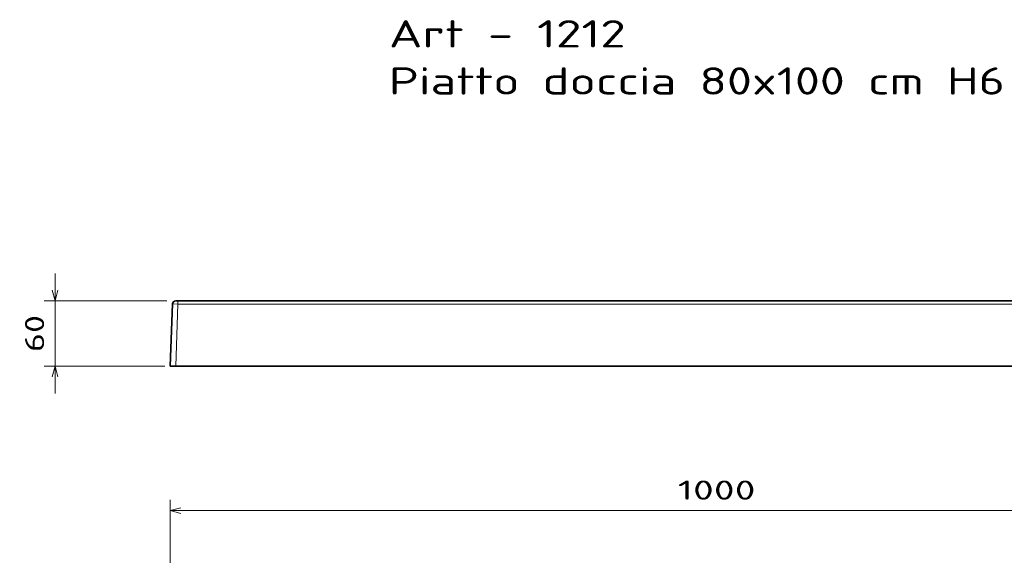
# Model space of a CAD drawing. Extents: x 82 to 353, y 17 to 278.
# Tile 6 of 7: x 82 to 263, y 180 to 278. Entities that reach past the tile are written whole.
import ezdxf
from ezdxf.enums import TextEntityAlignment as Align

# ---------------------------------------------------------------- set-up
doc = ezdxf.new("R2010")
doc.units = 0
doc.layers.get('0').update_dxf_attribs({"lineweight": 13})
doc.styles.get("Standard").update_dxf_attribs({"font": 'isocp.shx'})
doc.dimstyles.get("Standard").update_dxf_attribs({"dimtxt": 2.5, "dimasz": 2.5, "dimexe": 1.25, "dimexo": 0.625, "dimtad": 1, "dimcen": 2.5, "dimadec": 0, "dimazin": 0, "dimtfac": 1, "dimtmove": 0, "dimatfit": 0, "dimfxl": 0, "dimarcsym": 0})

# ---------------------------------------------------------------- blocks, each defined once
blk = doc.blocks.new('*D')
at = {"color": 7, "lineweight": 13}
for p, q in [((88.9, 209.64), (88.9, 231.64)), ((109.38, 226.64), (86.9, 226.64)), ((108.98, 214.64), (86.9, 214.64)), ((109.98, 188.19), (310.02, 188.19)), ((108.98, 177.38), (85.99, 177.38)), ((87.99, 17.36), (87.99, 177.38)), ((331.02, 177.38), (353.19, 177.38)), ((351.19, 142.96), (351.19, 177.38)), ((202.23, 138.22), (234.72, 158.06)), ((224.22, 142.96), (353.19, 142.96)), ((109.38, 17.36), (85.99, 17.36))]:
    blk.add_line(p, q, dxfattribs=at)
at = {"color": 7, "lineweight": 13, "ltscale": 0.295063}
for p, q in [((109.98, 178.38), (109.98, 190.19)), ((310.02, 178.38), (310.02, 190.19))]:
    blk.add_line(p, q, dxfattribs=at)
at = {"color": 7, "lineweight": 13}
for points in [[(88.38, 228.57), (88.9, 226.64), (89.41, 228.57)], [(89.41, 212.71), (88.9, 214.64), (88.38, 212.71)], [(111.91, 188.7), (109.98, 188.19), (111.91, 187.67)], [(308.09, 187.67), (310.02, 188.19), (308.09, 188.7)], [(88.5, 175.45), (87.99, 177.38), (87.47, 175.45)], [(351.71, 175.45), (351.19, 177.38), (350.67, 175.45)], [(216.39, 146.26), (217.77, 147.71), (215.85, 147.14)], [(350.67, 144.89), (351.19, 142.96), (351.71, 144.89)], [(203.61, 139.67), (202.23, 138.22), (204.15, 138.78)], [(87.47, 19.29), (87.99, 17.36), (88.5, 19.29)]]:
    blk.add_lwpolyline(points, dxfattribs=at)
for s, rotation, p, p2 in [('60', 90, (86.9, 217.25), (86.9, 224.03)), ('172', 90, (349.19, 154.92), (349.19, 165.43)), ('90', 31.4179, (227.9, 156.24), (233.68, 159.77)), ('%%c', 31.4179, (224.85, 154.38), (227.04, 155.72)), ('800', 90, (85.99, 92.12), (85.99, 102.63))]:
    blk.add_text(s, height=3.5, rotation=rotation, dxfattribs=at).set_placement(p, p2, align=Align.FIT)
blk.add_text('1000', height=3.5, dxfattribs=at).set_placement((202.88, 190.19), (217.12, 190.19), align=Align.FIT)
blk = doc.blocks.new('BLOCK9')
at = {"color": 7, "lineweight": 13}
for s, p, p2 in [('Art - 1212', (150, 273.06), (193.37, 273.06)), ('Piatto doccia 80x100 cm H6', (150, 264.42), (262.77, 264.42))]:
    blk.add_text(s, height=5, dxfattribs=at).set_placement(p, p2, align=Align.FIT)
blk = doc.blocks.new('BLOCK12')
at = {"color": 7, "lineweight": 35, "ltscale": 0.05003}
blk.add_line((-493.1, 0), (-495.1, 0), dxfattribs=at)
at = {"color": 7, "lineweight": 35}
for p, q in [((0, 0), (-493.1, 0)), ((0, 0), (493.1, 0)), ((-500.1, -60), (-498.1, -2.9)), ((0, -60), (-495.09, -60)), ((0, -60), (495.09, -60))]:
    blk.add_line(p, q, dxfattribs=at)
at = {"color": 7, "lineweight": 13, "ltscale": 0.125012}
blk.add_line((-493.1, -3), (-498.1, -2.9), dxfattribs=at)
at = {"color": 7, "lineweight": 13}
for p, q in [((-495.09, -60), (-493.1, -3)), ((0, -3), (-493.1, -3)), ((0, -3), (493.1, -3))]:
    blk.add_line(p, q, dxfattribs=at)
at = {"color": 7, "lineweight": 13, "ltscale": 0.075}
blk.add_line((-493.1, 0), (-493.1, -3), dxfattribs=at)
at = {"color": 7, "lineweight": 35, "ltscale": 0.125077}
blk.add_line((-500.1, -60), (-495.09, -60), dxfattribs=at)
at = {"color": 7, "lineweight": 35}
for centre, radius, start, end in [((-495.1, -3), 3, 90, 178), ((-451.07, -4), 4, 89.74285, 89.99997)]:
    blk.add_arc(centre, radius, start, end, dxfattribs=at)

msp = doc.modelspace()

# ---------------------------------------------------------------- block references
at = {"lineweight": 0}
msp.add_blockref('BLOCK9', (0, 0), dxfattribs=at)
at = {"lineweight": 0, "xscale": 0.2, "yscale": 0.2, "zscale": 0.2}
msp.add_blockref('BLOCK12', (210, 226.6393), dxfattribs=at)

# ---------------------------------------------------------------- dimensions: what is measured, and where the dimension line sits
at = {"color": 0, "lineweight": 0}
dim = msp.add_diameter_dim_2p(p1=(202.2342, 138.2193), p2=(217.7658, 147.7065), text='%%c90', dimstyle='Standard', override={"dimlfac": 5}, dxfattribs=at)
dim.commit()
dim.dimension.update_dxf_attribs({"geometry": '*D', "text_midpoint": (230.3078, 155.3675), "dimtype": 163})
for base, p1, p2, angle, middle, dimtype in [((351.1891, 142.9629), (329.0197, 177.3819), (222.22, 142.9629), 269.998569, (351.1891, 160.1724), 160), ((87.98586, 17.36286), (110.98034, 177.38191), (111.37966, 17.36286), 269.998569, (87.98586, 97.37239), 160), ((109.981, 188.185), (310.019, 176.3825), (109.981, 176.3825), 180, (210, 188.185), 161), ((88.8972, 226.6393), (110.9816, 214.6393), (111.3797, 226.6393), 89.999523, (88.8972, 220.6393), 160)]:
    dim = msp.add_linear_dim(base=base, p1=p1, p2=p2, angle=angle, dimstyle='Standard', override={"dimlfac": 5}, dxfattribs=at)
    dim.commit()
    dim.dimension.update_dxf_attribs({"geometry": '*D', "text_midpoint": middle, "dimtype": dimtype})

doc.saveas('drawing.dxf')
